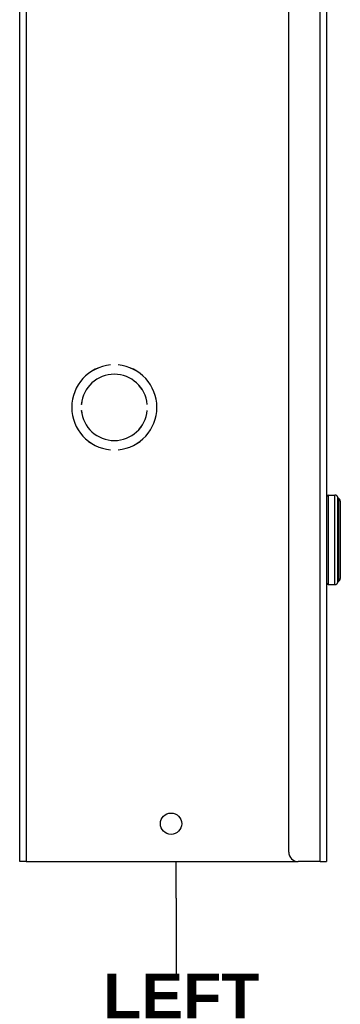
# Model space of a CAD drawing. Header units: inches. Extents: x 0.1 to 95.3, y -11 to 61.8.
# Tile 5 of 18: x 25.6 to 30.5, y 16.3 to 31.3. Entities that reach past the tile are written whole.
import ezdxf

# ---------------------------------------------------------------- set-up
doc = ezdxf.new("R2010")
doc.units = ezdxf.units.IN
doc.header["$LTSCALE"] = 5.707791
doc.header["$MEASUREMENT"] = 0
for name, color, linetype, lineweight in [('Symbols(ANSI)', 7, 'Continuous', 25), ('Visible Edges(ANSI)', 7, 'Continuous', 25), ('Visible Tangent Edges(ANSI)', 7, 'Continuous', 25)]:
    doc.layers.add(name, color=color, linetype=linetype, lineweight=lineweight)
doc.styles.add('Dimension-ANSI', font='arialbd.ttf')

# ---------------------------------------------------------------- blocks, each defined once
blk = doc.blocks.new('Datum Identifier5')
at = {"layer": 'Symbols(ANSI)', "color": 7, "linetype": 'Continuous', "lineweight": 25}
for p, q in [((4.8993, 3.1348), (4.8993, 3.2332)), ((4.8993, 3.1348), (4.8993, 3.1167)), ((4.8993, 3.1167), (4.8993, 2.9326))]:
    blk.add_line(p, q, dxfattribs=at)
at = {"layer": 'Symbols(ANSI)', "color": 7, "insert": (4.7032, 2.8126), "char_height": 0.12, "attachment_point": 7, "style": 'Dimension-ANSI'}
blk.add_mtext('LEFT', dxfattribs=at)

msp = doc.modelspace()

# ---------------------------------------------------------------- linework, layer by layer
at = {"layer": 'Visible Edges(ANSI)'}
for p, q in [((25.5656, 18.4545), (25.5656, 46.28)), ((30.267, 46.28), (30.267, 18.4545)), ((29.6873, 18.5995), (29.6873, 46.1351)), ((26.9569, 26.0605), (26.9569, 26.0604)), ((27.0728, 26.0604), (27.0728, 26.0605)), ((26.5099, 25.4573), (26.5097, 25.4573)), ((26.5097, 25.3645), (26.5099, 25.3645)), ((27.52, 25.4573), (27.5198, 25.4573)), ((27.5198, 25.3645), (27.52, 25.3645)), ((26.9569, 24.7614), (26.9569, 24.7613)), ((27.0728, 24.7613), (27.0728, 24.7614)), ((30.2898, 24.0667), (30.3948, 24.0667)), ((30.4769, 23.9763), (30.4769, 22.7877)), ((30.2898, 22.6973), (30.3948, 22.6973)), ((25.6653, 18.4545), (25.5656, 18.4545)), ((25.6653, 18.4545), (29.8322, 18.4545)), ((30.1672, 18.4545), (29.8322, 18.4545)), ((30.1672, 18.4545), (30.267, 18.4545))]:
    msp.add_line(p, q, dxfattribs=at)
msp.add_circle((27.8844, 19.0342), 0.1629, dxfattribs=at)
for centre, radius, start, end in [((27.0149, 25.4109), 0.6522, 95.09969, 264.90031), ((27.0149, 25.4109), 0.652, 95.1006, 264.8994), ((27.0149, 25.4109), 0.6522, 275.09969, 84.90031), ((27.0149, 25.4109), 0.652, 275.1006, 84.8994), ((27.0149, 25.4109), 0.5072, 5.2458, 174.7542), ((27.0149, 25.4109), 0.5071, 5.247, 174.753), ((27.0149, 25.4109), 0.5072, 185.2458, 354.7542), ((27.0149, 25.4109), 0.5071, 185.247, 354.753), ((30.2898, 24.0438), 0.0228, 90, 180), ((30.3948, 24.021), 0.0456, 14.29354, 90), ((30.4611, 24.0379), 0.0228, 194.29354, 244.1695), ((30.4313, 23.9763), 0.0456, 0, 64.1695), ((30.4313, 22.7877), 0.0456, 295.8305, 0), ((30.2898, 22.7201), 0.0228, 180, 270), ((30.3948, 22.7429), 0.0456, 270, 345.70646), ((30.4611, 22.726), 0.0228, 115.8305, 165.70646), ((29.8322, 18.5995), 0.1449, 180, 270)]:
    msp.add_arc(centre, radius, start, end, dxfattribs=at)
at = {"layer": 'Visible Tangent Edges(ANSI)'}
for p, q in [((25.6653, 46.28), (25.6653, 18.4545)), ((30.1672, 18.4545), (30.1672, 46.28)), ((30.2898, 24.0667), (30.2898, 22.6973)), ((30.3948, 22.6973), (30.3948, 24.0667)), ((30.439, 22.7317), (30.439, 24.0323)), ((30.4512, 24.0174), (30.4512, 22.7466))]:
    msp.add_line(p, q, dxfattribs=at)

# ---------------------------------------------------------------- block references
at = {"layer": 'Symbols(ANSI)', "xscale": 5.707790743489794, "yscale": 5.707790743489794, "zscale": 5.707790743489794}
msp.add_blockref('Datum Identifier5', (0, 0), dxfattribs=at)

doc.saveas('drawing.dxf')
